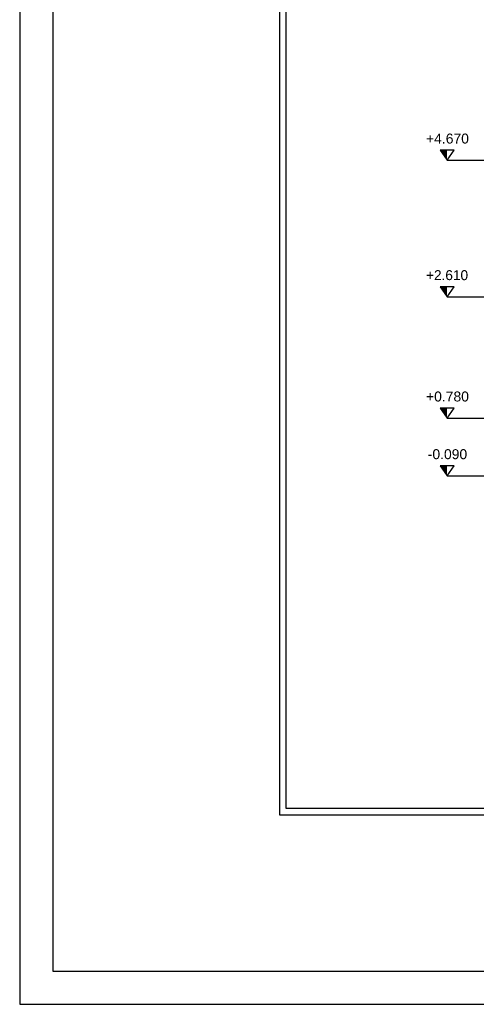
# Model space of a CAD drawing. Header units: metres. Extents: x 0 to 0.84, y 0 to 0.297.
# Tile 1 of 50: x 0 to 0.069, y 0 to 0.148. Entities that reach past the tile are written whole.
import ezdxf

# ---------------------------------------------------------------- set-up
doc = ezdxf.new("R2010")
doc.units = ezdxf.units.M
doc.linetypes.add('Teckovana 0.5x', pattern=[0.04, 0, -0.04])
doc.layers.add('Maßlinie 1_100', color=7, linetype='Continuous', lineweight=25)
doc.layers.add('Standard', color=7, linetype='Continuous', lineweight=25)
doc.styles.add('ARIAL', font='ARIAL.TTF')

msp = doc.modelspace()

# ---------------------------------------------------------------- hatches: boundary and pattern name
at = {"layer": 'Maßlinie 1_100', "linetype": 'Continuous', "lineweight": 25, "transparency": 33554687}
for points in [[(0.06443, 0.1288), (0.06338, 0.1288), (0.06443, 0.1273)], [(0.06443, 0.1082), (0.06338, 0.1082), (0.06443, 0.1067)], [(0.06443, 0.0899), (0.06338, 0.0899), (0.06443, 0.0884)], [(0.06443, 0.0812), (0.06338, 0.0812), (0.06443, 0.0797)]]:
    msp.add_hatch(color=7, dxfattribs=at).paths.add_polyline_path(points)

# ---------------------------------------------------------------- linework, layer by layer
at = {"layer": 'Maßlinie 1_100', "color": 7, "linetype": 'Continuous', "lineweight": 25, "transparency": 33554687}
for p, q in [((0.06548, 0.1288), (0.06338, 0.1288)), ((0.06338, 0.1288), (0.06443, 0.1273)), ((0.06443, 0.1273), (0.06548, 0.1288)), ((0.06443, 0.1273), (0.06443, 0.1273)), ((0.06443, 0.1273), (0.06443, 0.1273)), ((0.06443, 0.1273), (0.06443, 0.1273)), ((0.06443, 0.1273), (0.06443, 0.1273)), ((0.06548, 0.1082), (0.06338, 0.1082)), ((0.06338, 0.1082), (0.06443, 0.1067)), ((0.06443, 0.1067), (0.06548, 0.1082)), ((0.06443, 0.1067), (0.06443, 0.1067)), ((0.06443, 0.1067), (0.06443, 0.1067)), ((0.06443, 0.1067), (0.06443, 0.1067)), ((0.06443, 0.1067), (0.06443, 0.1067)), ((0.06548, 0.0899), (0.06338, 0.0899)), ((0.06338, 0.0899), (0.06443, 0.0884)), ((0.06443, 0.0884), (0.06548, 0.0899)), ((0.06443, 0.0884), (0.06443, 0.0884)), ((0.06443, 0.0884), (0.06443, 0.0884)), ((0.06443, 0.0884), (0.06443, 0.0884)), ((0.06443, 0.0884), (0.06443, 0.0884)), ((0.06548, 0.0812), (0.06338, 0.0812)), ((0.06338, 0.0812), (0.06443, 0.0797)), ((0.06443, 0.0797), (0.06548, 0.0812)), ((0.06443, 0.0797), (0.06443, 0.0797)), ((0.06443, 0.0797), (0.06443, 0.0797)), ((0.06443, 0.0797), (0.06443, 0.0797)), ((0.06443, 0.0797), (0.06443, 0.0797))]:
    msp.add_line(p, q, dxfattribs=at)
at = {"layer": 'Maßlinie 1_100', "color": 7, "linetype": 'Teckovana 0.5x', "lineweight": 25, "transparency": 33554687}
for p, q in [((0.06443, 0.1273), (0.08369, 0.1273)), ((0.06443, 0.1067), (0.08412, 0.1067)), ((0.06443, 0.0884), (0.08542, 0.0884)), ((0.06443, 0.0797), (0.08381, 0.0797))]:
    msp.add_line(p, q, dxfattribs=at)
at = {"layer": 'Standard', "color": 7, "linetype": 'Continuous', "lineweight": 25, "transparency": 33554687}
for points in [[(0, 0), (0.84, 0), (0.84, 0.297), (0, 0.297), (0, 0)], [(0.005, 0.005), (0.835, 0.005), (0.835, 0.292), (0.005, 0.292), (0.005, 0.005)]]:
    msp.add_lwpolyline(points, close=True, dxfattribs=at)
at = {"layer": 'Standard', "color": 254, "linetype": 'Continuous', "lineweight": 25, "true_color": 0xc4c4ff, "transparency": 33554687}
for points in [[(0.03914, 0.0286), (0.54147, 0.0286), (0.54147, 0.2326), (0.03914, 0.2326), (0.03914, 0.0286)], [(0.04014, 0.0296), (0.54047, 0.0296), (0.54047, 0.2316), (0.04014, 0.2316), (0.04014, 0.0296)]]:
    msp.add_lwpolyline(points, dxfattribs=at)

# ---------------------------------------------------------------- texts
at = {"layer": 'Maßlinie 1_100', "color": 7, "linetype": 'Continuous', "lineweight": 13, "transparency": 33554687, "char_height": 0.0015, "attachment_point": 7, "style": 'ARIAL'}
for s, insert, width in [('\\W1.00;+4.670', (0.06125, 0.1298), 0.0072133), ('\\W0.98;+2.610', (0.06125, 0.1092), 0.0072002), ('\\W1.00;+0.780', (0.06125, 0.0909), 0.0072133), ('\\W1.00;-0.090', (0.06151, 0.0822), 0.006687)]:
    msp.add_mtext(s, dxfattribs=dict(at, insert=insert, width=width))

doc.saveas('drawing.dxf')
